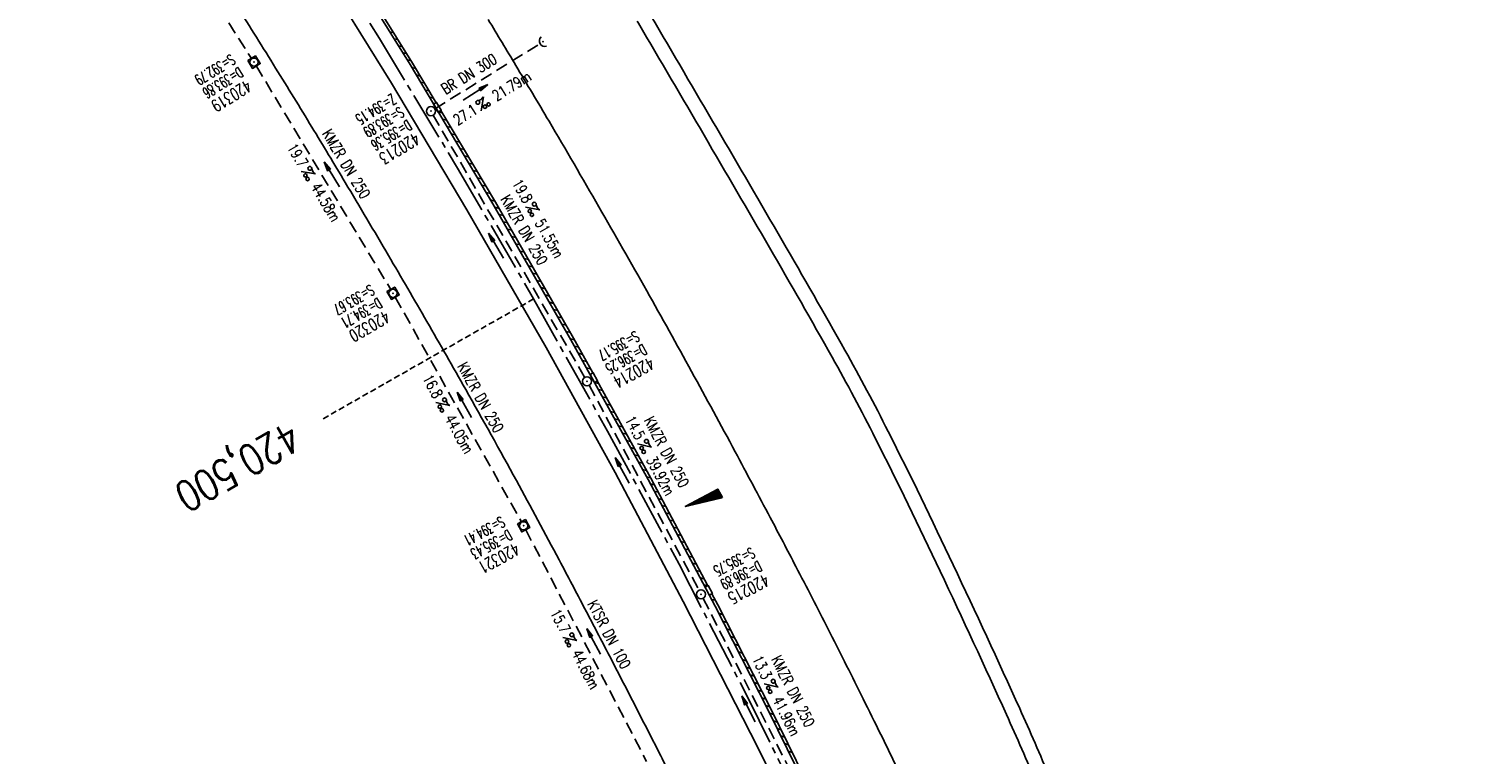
# Model space of a CAD drawing. Extents: x 450316 to 454644, y 428795 to 436505.
# Tile 244 of 256: x 450666 to 450905, y 435934 to 436054. Entities that reach past the tile are written whole.
import ezdxf
from ezdxf.enums import TextEntityAlignment as Align

# ---------------------------------------------------------------- set-up
doc = ezdxf.new("R2010")
doc.units = 0
doc.header["$LTSCALE"] = 2
doc.header["$MEASUREMENT"] = 0
for name, pattern in [('ACHSE', [5.5, 4, -0.5, 0.5, -0.5]), ('AUSGEZOGEN', [0]), ('GESTRICH-X2', [1.5, 1, -0.5]), ('GESTRICHELT', [0.75, 0.5, -0.25])]:
    doc.linetypes.add(name, pattern=pattern)
doc.layers.get('0').update_dxf_attribs({"linetype": 'CONTINUOUS'})
for name, color, linetype in [('ACHSETOP', 1, 'ACHSE'), ('FBR', 8, 'CONTINUOUS'), ('GEF', 1, 'AUSGEZOGEN'), ('HEKTOM', 1, 'GESTRICHELT'), ('KANAL', 7, 'GESTRICH-X2'), ('PFEIL', 7, 'CONTINUOUS'), ('RINNE', 8, 'CONTINUOUS'), ('SCHACHTNR', 6, 'CONTINUOUS'), ('SCHSYMBOL', 7, 'CONTINUOUS'), ('TEXTO', 4, 'CONTINUOUS'), ('TEXTU', 4, 'CONTINUOUS'), ('WEG', 8, 'AUSGEZOGEN')]:
    doc.layers.add(name, color=color, linetype=linetype)
doc.styles.add('ROMANS', font='romans.shx', dxfattribs={"width": 0.8})

# ---------------------------------------------------------------- blocks, each defined once
blk = doc.blocks.new('40')
at = {"color": 0}
blk.add_arc((0.02, 0.31), 0.91, 192.5363, 347.4637, dxfattribs=at)
blk.add_point((0, 0), dxfattribs=at)
blk = doc.blocks.new('PROM')
blk.add_line((1.57, 1.82), (0.02, 0.02))
for centre, radius in [((0.32, 1.51), 0.317), ((0.94, 0.29), 0.283), ((1.64, 0.29), 0.283)]:
    blk.add_circle(centre, radius)
blk.add_arc((0.99, 2.68), 1.03, 239.1414, 303.3549)
blk = doc.blocks.new('PFEIL2')
at = {"color": 0}
for p, q in [((0.88, 0), (-2.4, -0.01)), ((0.88, -0.27), (0.88, 0.28)), ((0.88, 0.28), (2.43, 0.01)), ((0.91, 0.27), (0.88, 0.26)), ((0.97, 0.26), (0.88, 0.25)), ((1.02, 0.25), (0.88, 0.23)), ((1.07, 0.24), (0.88, 0.21)), ((1.13, 0.23), (0.88, 0.19)), ((1.18, 0.22), (0.88, 0.17)), ((1.24, 0.21), (0.88, 0.15)), ((1.29, 0.21), (0.88, 0.14)), ((1.34, 0.2), (0.88, 0.12)), ((1.4, 0.19), (0.88, 0.1)), ((1.45, 0.18), (0.88, 0.08)), ((1.51, 0.17), (0.88, 0.06)), ((1.56, 0.16), (0.88, 0.04)), ((1.61, 0.15), (0.88, 0.02)), ((1.67, 0.14), (0.88, 0.01)), ((1.72, 0.13), (0.88, -0.01)), ((1.78, 0.12), (0.88, -0.03)), ((1.83, 0.11), (0.88, -0.05)), ((1.88, 0.1), (0.88, -0.07)), ((1.94, 0.09), (0.88, -0.09)), ((2.05, 0.08), (0.88, -0.12)), ((1.99, 0.08), (0.88, -0.11)), ((2.1, 0.07), (0.88, -0.14)), ((2.15, 0.06), (0.88, -0.16)), ((2.21, 0.05), (0.88, -0.18)), ((2.26, 0.04), (0.88, -0.2)), ((2.32, 0.03), (0.88, -0.22)), ((2.37, 0.02), (0.88, -0.23)), ((2.42, 0.01), (0.88, -0.25)), ((2.43, 0.01), (0.88, -0.27))]:
    blk.add_line(p, q, dxfattribs=at)
blk = doc.blocks.new('20')
blk.add_lwpolyline([(-0.75, -0.75), (0.75, -0.75), (0.75, 0.75), (-0.75, 0.75)], close=True)
blk.add_circle((0, 0), 0.676)
blk.add_point((0, 0))
blk = doc.blocks.new('*X33')
at = {"color": 0}
for p, q in [((725.83, 193.84), (727.44, 195.45)), ((725.83, 193.85), (727.43, 195.45)), ((725.83, 193.86), (727.42, 195.45)), ((725.83, 193.87), (727.41, 195.45)), ((725.83, 193.88), (727.4, 195.45)), ((725.83, 193.89), (727.39, 195.45)), ((725.83, 193.9), (727.38, 195.45)), ((725.83, 193.91), (727.37, 195.45)), ((725.83, 193.91), (727.37, 195.45)), ((725.83, 193.92), (727.36, 195.45)), ((725.83, 193.93), (727.35, 195.45)), ((725.83, 193.94), (727.34, 195.45)), ((725.83, 193.95), (727.33, 195.45)), ((725.83, 193.96), (727.32, 195.45)), ((725.83, 193.97), (727.31, 195.45)), ((725.83, 193.98), (727.3, 195.45)), ((725.83, 193.99), (727.29, 195.45)), ((725.83, 193.99), (727.29, 195.45)), ((725.83, 194), (727.28, 195.45)), ((725.83, 194.01), (727.27, 195.45)), ((725.83, 194.02), (727.26, 195.45)), ((725.83, 194.03), (727.25, 195.45)), ((725.83, 194.04), (727.24, 195.45)), ((725.83, 194.05), (727.23, 195.45)), ((725.83, 194.06), (727.22, 195.45)), ((725.83, 194.06), (727.21, 195.45)), ((725.83, 194.07), (727.21, 195.45)), ((725.83, 194.08), (727.2, 195.45)), ((725.83, 194.09), (727.19, 195.45)), ((725.83, 194.1), (727.18, 195.45)), ((725.83, 194.11), (727.17, 195.45)), ((725.83, 194.12), (727.16, 195.45)), ((725.83, 194.13), (727.15, 195.45)), ((725.83, 194.14), (727.14, 195.45)), ((725.83, 194.14), (727.14, 195.45)), ((725.83, 194.15), (727.13, 195.45)), ((725.83, 194.16), (727.12, 195.45)), ((725.83, 194.17), (727.11, 195.45)), ((725.83, 194.18), (727.1, 195.45)), ((725.83, 194.19), (727.09, 195.45)), ((725.83, 194.2), (727.08, 195.45)), ((725.83, 194.21), (727.07, 195.45)), ((725.83, 194.21), (727.06, 195.45)), ((725.83, 194.22), (727.06, 195.45)), ((725.83, 194.23), (727.05, 195.45)), ((725.83, 194.24), (727.04, 195.45)), ((725.83, 194.25), (727.03, 195.45)), ((725.83, 194.26), (727.02, 195.45)), ((725.83, 194.27), (727.01, 195.45)), ((725.83, 194.28), (727, 195.45)), ((725.83, 194.29), (726.99, 195.45)), ((725.83, 194.29), (726.99, 195.45)), ((725.83, 194.3), (726.98, 195.45)), ((725.83, 194.31), (726.97, 195.45)), ((725.83, 194.32), (726.96, 195.45)), ((725.83, 194.33), (726.95, 195.45)), ((725.83, 194.34), (726.94, 195.45)), ((725.83, 194.35), (726.93, 195.45)), ((725.83, 194.36), (726.92, 195.45)), ((725.83, 194.37), (726.91, 195.45)), ((725.83, 194.37), (726.91, 195.45)), ((725.83, 194.38), (726.9, 195.45)), ((725.83, 194.39), (726.89, 195.45)), ((725.83, 194.4), (726.88, 195.45)), ((725.83, 194.41), (726.87, 195.45)), ((725.83, 194.42), (726.86, 195.45)), ((725.83, 194.43), (726.85, 195.45)), ((725.83, 194.44), (726.84, 195.45)), ((725.83, 194.44), (726.83, 195.45)), ((725.83, 194.45), (726.83, 195.45)), ((725.83, 194.46), (726.82, 195.45)), ((725.83, 194.47), (726.81, 195.45)), ((725.83, 194.48), (726.8, 195.45)), ((725.83, 194.49), (726.79, 195.45)), ((725.83, 194.5), (726.78, 195.45)), ((725.83, 194.51), (726.77, 195.45)), ((725.83, 194.52), (726.76, 195.45)), ((725.83, 194.52), (726.76, 195.45)), ((725.83, 194.53), (726.75, 195.45)), ((725.83, 194.54), (726.74, 195.45)), ((725.83, 194.55), (726.73, 195.45)), ((725.83, 194.56), (726.72, 195.45)), ((725.83, 194.57), (726.71, 195.45)), ((725.83, 194.58), (726.7, 195.45)), ((725.83, 194.59), (726.69, 195.45)), ((725.83, 194.59), (726.68, 195.45)), ((725.83, 194.6), (726.68, 195.45)), ((725.83, 194.61), (726.67, 195.45)), ((725.83, 194.62), (726.66, 195.45)), ((725.83, 194.63), (726.65, 195.45)), ((725.83, 194.64), (726.64, 195.45)), ((725.83, 194.65), (726.63, 195.45)), ((725.83, 194.66), (726.62, 195.45)), ((725.83, 194.67), (726.61, 195.45)), ((725.83, 194.67), (726.61, 195.45)), ((725.83, 194.68), (726.6, 195.45)), ((725.83, 194.69), (726.59, 195.45)), ((725.83, 194.7), (726.58, 195.45)), ((725.83, 194.71), (726.57, 195.45)), ((725.83, 194.72), (726.56, 195.45)), ((725.83, 194.73), (726.55, 195.45)), ((725.83, 194.74), (726.54, 195.45)), ((725.83, 194.75), (726.53, 195.45)), ((725.83, 194.75), (726.53, 195.45)), ((725.83, 194.76), (726.52, 195.45)), ((725.83, 194.77), (726.51, 195.45)), ((725.83, 194.78), (726.5, 195.45)), ((725.83, 194.79), (726.49, 195.45)), ((725.83, 194.8), (726.48, 195.45)), ((725.83, 194.81), (726.47, 195.45)), ((725.83, 194.82), (726.46, 195.45)), ((725.83, 194.82), (726.45, 195.45)), ((725.83, 194.83), (726.45, 195.45)), ((725.83, 194.84), (726.44, 195.45)), ((725.83, 194.85), (726.43, 195.45)), ((725.83, 194.86), (726.42, 195.45)), ((725.83, 194.87), (726.41, 195.45)), ((725.83, 194.88), (726.4, 195.45)), ((725.83, 194.89), (726.39, 195.45)), ((725.83, 194.9), (726.38, 195.45)), ((725.83, 194.9), (726.38, 195.45)), ((725.83, 194.91), (726.37, 195.45)), ((725.83, 194.92), (726.36, 195.45)), ((725.83, 194.93), (726.35, 195.45)), ((725.83, 194.94), (726.34, 195.45)), ((725.83, 194.95), (726.33, 195.45)), ((725.83, 194.96), (726.32, 195.45)), ((725.83, 194.97), (726.31, 195.45)), ((725.83, 194.98), (726.3, 195.45)), ((725.83, 194.98), (726.3, 195.45)), ((725.83, 194.99), (726.29, 195.45)), ((725.83, 195), (726.28, 195.45)), ((725.83, 195.01), (726.27, 195.45)), ((725.83, 195.02), (726.26, 195.45)), ((725.83, 195.03), (726.25, 195.45)), ((725.83, 195.04), (726.24, 195.45)), ((725.83, 195.05), (726.23, 195.45)), ((725.83, 195.05), (726.22, 195.45)), ((725.83, 195.06), (726.22, 195.45)), ((725.83, 195.07), (726.21, 195.45)), ((725.83, 195.08), (726.2, 195.45)), ((725.83, 195.09), (726.19, 195.45)), ((725.83, 195.1), (726.18, 195.45)), ((725.83, 195.11), (726.17, 195.45)), ((725.83, 195.12), (726.16, 195.45)), ((725.83, 195.13), (726.15, 195.45)), ((725.83, 195.13), (726.15, 195.45)), ((725.83, 195.14), (726.14, 195.45)), ((725.83, 195.15), (726.13, 195.45)), ((725.83, 195.16), (726.12, 195.45)), ((725.83, 195.17), (726.11, 195.45)), ((725.83, 195.18), (726.1, 195.45)), ((725.83, 195.19), (726.09, 195.45)), ((725.83, 195.2), (726.08, 195.45)), ((725.83, 195.2), (726.07, 195.45)), ((725.83, 195.21), (726.07, 195.45)), ((725.83, 195.22), (726.06, 195.45)), ((725.83, 195.23), (726.05, 195.45)), ((725.83, 195.24), (726.04, 195.45)), ((725.83, 195.25), (726.03, 195.45)), ((725.83, 195.26), (726.02, 195.45)), ((725.83, 195.27), (726.01, 195.45)), ((725.83, 195.28), (726, 195.45)), ((725.83, 195.28), (726, 195.45)), ((725.83, 195.29), (725.99, 195.45)), ((725.83, 195.3), (725.98, 195.45)), ((725.83, 195.31), (725.97, 195.45)), ((725.83, 195.32), (725.96, 195.45)), ((725.83, 195.33), (725.95, 195.45)), ((725.83, 195.34), (725.94, 195.45)), ((725.83, 195.35), (725.93, 195.45)), ((725.83, 195.36), (725.92, 195.45)), ((725.83, 195.36), (725.92, 195.45)), ((725.83, 195.37), (725.91, 195.45)), ((725.83, 195.38), (725.9, 195.45)), ((725.83, 195.39), (725.89, 195.45)), ((725.83, 195.4), (725.88, 195.45)), ((725.83, 195.41), (725.87, 195.45)), ((725.83, 195.42), (725.86, 195.45)), ((725.83, 195.43), (725.85, 195.45)), ((725.83, 195.43), (725.84, 195.45)), ((725.83, 195.44), (725.84, 195.45)), ((725.83, 193.83), (727.43, 195.43)), ((725.83, 193.82), (727.43, 195.42)), ((725.83, 193.81), (727.43, 195.41)), ((725.83, 193.8), (727.42, 195.4)), ((725.83, 193.79), (727.42, 195.38)), ((725.83, 193.78), (727.42, 195.37)), ((725.83, 193.77), (727.41, 195.36)), ((725.83, 193.76), (727.41, 195.35)), ((725.83, 193.76), (727.41, 195.34)), ((725.83, 193.75), (727.4, 195.32)), ((725.83, 193.74), (727.4, 195.31)), ((725.83, 193.73), (727.4, 195.3)), ((725.83, 193.72), (727.4, 195.29)), ((725.83, 193.71), (727.39, 195.28)), ((725.83, 193.7), (727.39, 195.26)), ((725.83, 193.69), (727.39, 195.25)), ((725.83, 193.68), (727.38, 195.24)), ((725.83, 193.68), (727.38, 195.23)), ((725.83, 193.67), (727.38, 195.22)), ((725.83, 193.66), (727.37, 195.2)), ((725.83, 193.65), (727.37, 195.19)), ((725.83, 193.64), (727.37, 195.18)), ((725.83, 193.63), (727.36, 195.17)), ((725.83, 193.62), (727.36, 195.16)), ((725.83, 193.61), (727.36, 195.14)), ((725.83, 193.61), (727.35, 195.13)), ((725.83, 193.6), (727.35, 195.12)), ((725.83, 193.59), (727.35, 195.11)), ((725.83, 193.58), (727.34, 195.1)), ((725.83, 193.57), (727.34, 195.08)), ((725.83, 193.56), (727.34, 195.07)), ((725.83, 193.55), (727.34, 195.06)), ((725.83, 193.54), (727.33, 195.05)), ((725.83, 193.53), (727.33, 195.04)), ((725.83, 193.53), (727.33, 195.02)), ((725.83, 193.52), (727.32, 195.01)), ((725.83, 193.51), (727.32, 195)), ((725.83, 193.5), (727.32, 194.99)), ((725.83, 193.49), (727.31, 194.98)), ((725.83, 193.48), (727.31, 194.96)), ((725.83, 193.47), (727.31, 194.95)), ((725.83, 193.46), (727.3, 194.94)), ((725.83, 193.45), (727.3, 194.93)), ((725.83, 193.45), (727.3, 194.92)), ((725.83, 193.44), (727.29, 194.91)), ((725.83, 193.43), (727.29, 194.89)), ((725.83, 193.42), (727.29, 194.88)), ((725.83, 193.41), (727.29, 194.87)), ((725.83, 193.4), (727.28, 194.86)), ((725.83, 193.39), (727.28, 194.85)), ((725.83, 193.38), (727.28, 194.83)), ((725.83, 193.38), (727.27, 194.82)), ((725.83, 193.37), (727.27, 194.81)), ((725.83, 193.36), (727.27, 194.8)), ((725.83, 193.35), (727.26, 194.79)), ((725.83, 193.34), (727.26, 194.77)), ((725.83, 193.33), (727.26, 194.76)), ((725.83, 193.32), (727.25, 194.75)), ((725.83, 193.31), (727.25, 194.74)), ((725.83, 193.3), (727.25, 194.73)), ((725.83, 193.3), (727.24, 194.71)), ((725.83, 193.29), (727.24, 194.7)), ((725.83, 193.28), (727.24, 194.69)), ((725.83, 193.27), (727.23, 194.68)), ((725.83, 193.26), (727.23, 194.67)), ((725.83, 193.25), (727.23, 194.65)), ((725.83, 193.24), (727.23, 194.64)), ((725.83, 193.23), (727.22, 194.63)), ((725.83, 193.22), (727.22, 194.62)), ((725.83, 193.22), (727.22, 194.61)), ((725.83, 193.21), (727.21, 194.59)), ((725.83, 193.2), (727.21, 194.58)), ((725.83, 193.19), (727.21, 194.57)), ((725.83, 193.18), (727.2, 194.56)), ((725.83, 193.17), (727.2, 194.55)), ((725.83, 193.16), (727.2, 194.53)), ((725.83, 193.15), (727.19, 194.52)), ((725.83, 193.15), (727.19, 194.51)), ((725.83, 193.14), (727.19, 194.5)), ((725.83, 193.13), (727.18, 194.49)), ((725.83, 193.12), (727.18, 194.47)), ((725.83, 193.11), (727.18, 194.46)), ((725.83, 193.1), (727.17, 194.45)), ((725.83, 193.09), (727.17, 194.44)), ((725.83, 193.08), (727.17, 194.43)), ((725.83, 193.07), (727.17, 194.41)), ((725.83, 193.07), (727.16, 194.4)), ((725.83, 193.06), (727.16, 194.39)), ((725.83, 193.05), (727.16, 194.38)), ((725.83, 193.04), (727.15, 194.37)), ((725.83, 193.03), (727.15, 194.35)), ((725.83, 193.02), (727.15, 194.34)), ((725.83, 193.01), (727.14, 194.33)), ((725.83, 193), (727.14, 194.32)), ((725.83, 193), (727.14, 194.31)), ((725.83, 192.99), (727.13, 194.29)), ((725.83, 192.98), (727.13, 194.28)), ((725.83, 192.97), (727.13, 194.27)), ((725.83, 192.96), (727.12, 194.26)), ((725.83, 192.95), (727.12, 194.25)), ((725.83, 192.94), (727.12, 194.23)), ((725.83, 192.93), (727.11, 194.22)), ((725.83, 192.92), (727.11, 194.21)), ((725.83, 192.92), (727.11, 194.2)), ((725.83, 192.91), (727.11, 194.19)), ((725.83, 192.9), (727.1, 194.17)), ((725.83, 192.89), (727.1, 194.16)), ((725.83, 192.88), (727.1, 194.15)), ((725.83, 192.87), (727.09, 194.14)), ((725.83, 192.86), (727.09, 194.13)), ((725.83, 192.85), (727.09, 194.11)), ((725.83, 192.84), (727.08, 194.1)), ((725.83, 192.84), (727.08, 194.09)), ((725.83, 192.83), (727.08, 194.08)), ((725.83, 192.82), (727.07, 194.07)), ((725.83, 192.81), (727.07, 194.05)), ((725.83, 192.8), (727.07, 194.04)), ((725.83, 192.79), (727.06, 194.03)), ((725.83, 192.78), (727.06, 194.02)), ((725.83, 192.77), (727.06, 194.01)), ((725.83, 192.77), (727.05, 193.99)), ((725.83, 192.76), (727.05, 193.98)), ((725.83, 192.75), (727.05, 193.97)), ((725.83, 192.74), (727.05, 193.96)), ((725.83, 192.73), (727.04, 193.95)), ((725.83, 192.72), (727.04, 193.93)), ((725.83, 192.71), (727.04, 193.92)), ((725.83, 192.7), (727.03, 193.91)), ((725.83, 192.69), (727.03, 193.9)), ((725.83, 192.69), (727.03, 193.89)), ((725.83, 192.68), (727.02, 193.87)), ((725.83, 192.67), (727.02, 193.86)), ((725.83, 192.66), (727.02, 193.85)), ((725.83, 192.65), (727.01, 193.84)), ((725.83, 192.64), (727.01, 193.83)), ((725.83, 192.63), (727.01, 193.81)), ((725.83, 192.62), (727, 193.8)), ((725.83, 192.62), (727, 193.79)), ((725.83, 192.61), (727, 193.78)), ((725.83, 192.6), (726.99, 193.77)), ((725.83, 192.59), (726.99, 193.75)), ((725.83, 192.58), (726.99, 193.74)), ((725.83, 192.57), (726.99, 193.73)), ((725.83, 192.56), (726.98, 193.72)), ((725.83, 192.55), (726.98, 193.71)), ((725.83, 192.54), (726.98, 193.69)), ((725.83, 192.54), (726.97, 193.68)), ((725.83, 192.53), (726.97, 193.67)), ((725.83, 192.52), (726.97, 193.66)), ((725.83, 192.51), (726.96, 193.65)), ((725.83, 192.5), (726.96, 193.63)), ((725.83, 192.49), (726.96, 193.62)), ((725.83, 192.48), (726.95, 193.61)), ((725.83, 192.47), (726.95, 193.6)), ((725.83, 192.46), (726.95, 193.59)), ((725.83, 192.46), (726.94, 193.57)), ((725.83, 192.45), (726.94, 193.56)), ((725.83, 192.44), (726.94, 193.55)), ((725.83, 192.43), (726.94, 193.54)), ((725.83, 192.42), (726.93, 193.53)), ((725.83, 192.41), (726.93, 193.51)), ((725.83, 192.4), (726.93, 193.5)), ((725.83, 192.39), (726.92, 193.49)), ((725.83, 192.39), (726.92, 193.48)), ((725.83, 192.38), (726.92, 193.47)), ((725.83, 192.37), (726.91, 193.45)), ((725.83, 192.36), (726.91, 193.44)), ((725.83, 192.35), (726.91, 193.43)), ((725.83, 192.34), (726.9, 193.42)), ((725.83, 192.33), (726.9, 193.41)), ((725.83, 192.32), (726.9, 193.39)), ((725.83, 192.31), (726.89, 193.38)), ((725.83, 192.31), (726.89, 193.37)), ((725.83, 192.3), (726.89, 193.36)), ((725.83, 192.29), (726.88, 193.35)), ((725.83, 192.28), (726.88, 193.33)), ((725.83, 192.27), (726.88, 193.32)), ((725.83, 192.26), (726.88, 193.31)), ((725.83, 192.25), (726.87, 193.3)), ((725.83, 192.24), (726.87, 193.29)), ((725.83, 192.24), (726.87, 193.27)), ((725.83, 192.23), (726.86, 193.26)), ((725.83, 192.22), (726.86, 193.25)), ((725.83, 192.21), (726.86, 193.24)), ((725.83, 192.2), (726.85, 193.23)), ((725.83, 192.19), (726.85, 193.21)), ((725.83, 192.18), (726.85, 193.2)), ((725.83, 192.17), (726.84, 193.19)), ((725.83, 192.16), (726.84, 193.18)), ((725.83, 192.16), (726.84, 193.17)), ((725.83, 192.15), (726.83, 193.15)), ((725.83, 192.14), (726.83, 193.14)), ((725.83, 192.13), (726.83, 193.13)), ((725.83, 192.12), (726.82, 193.12)), ((725.83, 192.11), (726.82, 193.11)), ((725.83, 192.1), (726.82, 193.09)), ((725.83, 192.09), (726.82, 193.08)), ((725.83, 192.08), (726.81, 193.07)), ((725.83, 192.08), (726.81, 193.06)), ((725.83, 192.07), (726.81, 193.05)), ((725.83, 192.06), (726.8, 193.03)), ((725.83, 192.05), (726.8, 193.02)), ((725.83, 192.04), (726.8, 193.01)), ((725.83, 192.03), (726.79, 193)), ((725.83, 192.02), (726.79, 192.99)), ((725.83, 192.01), (726.79, 192.97)), ((725.83, 192.01), (726.78, 192.96)), ((725.83, 192), (726.78, 192.95)), ((725.83, 191.99), (726.78, 192.94)), ((725.83, 191.98), (726.77, 192.93)), ((725.83, 191.97), (726.77, 192.91)), ((725.83, 191.96), (726.77, 192.9)), ((725.83, 191.95), (726.76, 192.89)), ((725.83, 191.94), (726.76, 192.88)), ((725.83, 191.93), (726.76, 192.87)), ((725.83, 191.93), (726.76, 192.85)), ((725.83, 191.92), (726.75, 192.84)), ((725.83, 191.91), (726.75, 192.83)), ((725.83, 191.9), (726.75, 192.82)), ((725.83, 191.89), (726.74, 192.81)), ((725.83, 191.88), (726.74, 192.79)), ((725.83, 191.87), (726.74, 192.78)), ((725.83, 191.86), (726.73, 192.77)), ((725.83, 191.85), (726.73, 192.76)), ((725.83, 191.85), (726.73, 192.75)), ((725.83, 191.84), (726.72, 192.73)), ((725.83, 191.83), (726.72, 192.72)), ((725.83, 191.82), (726.72, 192.71)), ((725.83, 191.81), (726.71, 192.7)), ((725.83, 191.8), (726.71, 192.69)), ((725.83, 191.79), (726.71, 192.67)), ((725.83, 191.78), (726.7, 192.66)), ((725.83, 191.78), (726.7, 192.65)), ((725.83, 191.77), (726.7, 192.64)), ((725.83, 191.76), (726.7, 192.63)), ((725.83, 191.75), (726.69, 192.61)), ((725.83, 191.74), (726.69, 192.6)), ((725.83, 191.73), (726.69, 192.59)), ((725.83, 191.72), (726.68, 192.58)), ((725.83, 191.71), (726.68, 192.57)), ((725.83, 191.7), (726.68, 192.55)), ((725.83, 191.7), (726.67, 192.54)), ((725.83, 191.69), (726.67, 192.53)), ((725.83, 191.68), (726.67, 192.52)), ((725.83, 191.67), (726.66, 192.51)), ((725.83, 191.66), (726.66, 192.49)), ((725.83, 191.65), (726.66, 192.48)), ((725.83, 191.64), (726.65, 192.47)), ((725.83, 191.63), (726.65, 192.46)), ((725.83, 191.63), (726.65, 192.45)), ((725.83, 191.62), (726.64, 192.43)), ((725.83, 191.61), (726.64, 192.42)), ((725.83, 191.6), (726.64, 192.41)), ((725.83, 191.59), (726.64, 192.4)), ((725.83, 191.58), (726.63, 192.39)), ((725.83, 191.57), (726.63, 192.37)), ((725.83, 191.56), (726.63, 192.36)), ((725.83, 191.55), (726.62, 192.35)), ((725.83, 191.55), (726.62, 192.34)), ((725.83, 191.54), (726.62, 192.33)), ((725.83, 191.53), (726.61, 192.31)), ((725.83, 191.52), (726.61, 192.3)), ((725.83, 191.51), (726.61, 192.29)), ((725.83, 191.5), (726.6, 192.28)), ((725.83, 191.49), (726.6, 192.27)), ((725.83, 191.48), (726.6, 192.25)), ((725.83, 191.47), (726.59, 192.24)), ((725.83, 191.47), (726.59, 192.23)), ((725.83, 191.46), (726.59, 192.22)), ((725.83, 191.45), (726.59, 192.21)), ((725.83, 191.44), (726.58, 192.19)), ((725.83, 191.43), (726.58, 192.18)), ((725.83, 191.42), (726.58, 192.17)), ((725.83, 191.41), (726.57, 192.16)), ((725.83, 191.4), (726.57, 192.15)), ((725.83, 191.4), (726.57, 192.13)), ((725.83, 191.39), (726.56, 192.12)), ((725.83, 191.38), (726.56, 192.11)), ((725.83, 191.37), (726.56, 192.1)), ((725.83, 191.36), (726.55, 192.09)), ((725.83, 191.35), (726.55, 192.07)), ((725.83, 191.34), (726.55, 192.06)), ((725.83, 191.33), (726.54, 192.05)), ((725.83, 191.32), (726.54, 192.04)), ((725.83, 191.32), (726.54, 192.03)), ((725.83, 191.31), (726.53, 192.01)), ((725.83, 191.3), (726.53, 192)), ((725.83, 191.29), (726.53, 191.99)), ((725.83, 191.28), (726.53, 191.98)), ((725.83, 191.27), (726.52, 191.97)), ((725.83, 191.26), (726.52, 191.95)), ((725.83, 191.25), (726.52, 191.94)), ((725.83, 191.25), (726.51, 191.93)), ((725.83, 191.24), (726.51, 191.92)), ((725.83, 191.23), (726.51, 191.91)), ((725.83, 191.22), (726.5, 191.89)), ((725.83, 191.21), (726.5, 191.88)), ((725.83, 191.2), (726.5, 191.87)), ((725.83, 191.19), (726.49, 191.86)), ((725.83, 191.18), (726.49, 191.85)), ((725.83, 191.17), (726.49, 191.84)), ((725.83, 191.17), (726.48, 191.82)), ((725.83, 191.16), (726.48, 191.81)), ((725.83, 191.15), (726.48, 191.8)), ((725.83, 191.14), (726.47, 191.79)), ((725.83, 191.13), (726.47, 191.78)), ((725.83, 191.12), (726.47, 191.76)), ((725.83, 191.11), (726.47, 191.75)), ((725.83, 191.1), (726.46, 191.74)), ((725.83, 191.09), (726.46, 191.73)), ((725.83, 191.09), (726.46, 191.72)), ((725.83, 191.08), (726.45, 191.7)), ((725.83, 191.07), (726.45, 191.69)), ((725.83, 191.06), (726.45, 191.68)), ((725.83, 191.05), (726.44, 191.67)), ((725.83, 191.04), (726.44, 191.66)), ((725.83, 191.03), (726.44, 191.64)), ((725.83, 191.02), (726.43, 191.63)), ((725.83, 191.02), (726.43, 191.62)), ((725.83, 191.01), (726.43, 191.61)), ((725.83, 191), (726.42, 191.6)), ((725.83, 190.99), (726.42, 191.58)), ((725.83, 190.98), (726.42, 191.57)), ((725.83, 190.97), (726.41, 191.56)), ((725.83, 190.96), (726.41, 191.55)), ((725.83, 190.95), (726.41, 191.54)), ((725.83, 190.94), (726.41, 191.52)), ((725.83, 190.94), (726.4, 191.51)), ((725.83, 190.93), (726.4, 191.5)), ((725.83, 190.92), (726.4, 191.49)), ((725.83, 190.91), (726.39, 191.48)), ((725.83, 190.9), (726.39, 191.46)), ((725.83, 190.89), (726.39, 191.45)), ((725.83, 190.88), (726.38, 191.44)), ((725.83, 190.87), (726.38, 191.43)), ((725.83, 190.87), (726.38, 191.42)), ((725.83, 190.86), (726.37, 191.4)), ((725.83, 190.85), (726.37, 191.39)), ((725.83, 190.84), (726.37, 191.38)), ((725.83, 190.83), (726.36, 191.37)), ((725.83, 190.82), (726.36, 191.36)), ((725.83, 190.81), (726.36, 191.34)), ((725.83, 190.8), (726.35, 191.33)), ((725.83, 190.79), (726.35, 191.32)), ((725.83, 190.79), (726.35, 191.31)), ((725.83, 190.78), (726.35, 191.3)), ((725.83, 190.77), (726.34, 191.28)), ((725.83, 190.76), (726.34, 191.27)), ((725.83, 190.75), (726.34, 191.26)), ((725.83, 190.74), (726.33, 191.25)), ((725.83, 190.73), (726.33, 191.24)), ((725.83, 190.72), (726.33, 191.22)), ((725.83, 190.71), (726.32, 191.21)), ((725.83, 190.71), (726.32, 191.2)), ((725.83, 190.7), (726.32, 191.19)), ((725.83, 190.69), (726.31, 191.18)), ((725.83, 190.68), (726.31, 191.16)), ((725.83, 190.67), (726.31, 191.15)), ((725.83, 190.66), (726.3, 191.14)), ((725.83, 190.65), (726.3, 191.13)), ((725.83, 190.64), (726.3, 191.12)), ((725.83, 190.64), (726.29, 191.1)), ((725.83, 190.63), (726.29, 191.09)), ((725.83, 190.62), (726.29, 191.08)), ((725.83, 190.61), (726.29, 191.07)), ((725.83, 190.6), (726.28, 191.06)), ((725.83, 190.59), (726.28, 191.04)), ((725.83, 190.58), (726.28, 191.03)), ((725.83, 190.57), (726.27, 191.02)), ((725.83, 190.56), (726.27, 191.01)), ((725.83, 190.56), (726.27, 191)), ((725.83, 190.55), (726.26, 190.98)), ((725.83, 190.54), (726.26, 190.97)), ((725.83, 190.53), (726.26, 190.96)), ((725.83, 190.52), (726.25, 190.95)), ((725.83, 190.51), (726.25, 190.94)), ((725.83, 190.5), (726.25, 190.92)), ((725.83, 190.49), (726.24, 190.91)), ((725.83, 190.48), (726.24, 190.9)), ((725.83, 190.48), (726.24, 190.89)), ((725.83, 190.47), (726.24, 190.88)), ((725.83, 190.46), (726.23, 190.86)), ((725.83, 190.45), (726.23, 190.85)), ((725.83, 190.44), (726.23, 190.84)), ((725.83, 190.43), (726.22, 190.83)), ((725.83, 190.42), (726.22, 190.82)), ((725.83, 190.41), (726.22, 190.8)), ((725.83, 190.41), (726.21, 190.79)), ((725.83, 190.4), (726.21, 190.78)), ((725.83, 190.39), (726.21, 190.77)), ((725.83, 190.38), (726.2, 190.76)), ((725.83, 190.37), (726.2, 190.74)), ((725.83, 190.36), (726.2, 190.73)), ((725.83, 190.35), (726.19, 190.72)), ((725.83, 190.34), (726.19, 190.71)), ((725.83, 190.33), (726.19, 190.7)), ((725.83, 190.33), (726.18, 190.68)), ((725.83, 190.32), (726.18, 190.67)), ((725.83, 190.31), (726.18, 190.66)), ((725.83, 190.3), (726.18, 190.65)), ((725.83, 190.29), (726.17, 190.64)), ((725.83, 190.28), (726.17, 190.62)), ((725.83, 190.27), (726.17, 190.61)), ((725.83, 190.26), (726.16, 190.6)), ((725.83, 190.26), (726.16, 190.59)), ((725.83, 190.25), (726.16, 190.58)), ((725.83, 190.24), (726.15, 190.56)), ((725.83, 190.23), (726.15, 190.55)), ((725.83, 190.22), (726.15, 190.54)), ((725.83, 190.21), (726.14, 190.53)), ((725.83, 190.2), (726.14, 190.52)), ((725.83, 190.19), (726.14, 190.5)), ((725.83, 190.18), (726.13, 190.49)), ((725.83, 190.18), (726.13, 190.48)), ((725.83, 190.17), (726.13, 190.47)), ((725.83, 190.16), (726.12, 190.46)), ((725.83, 190.15), (726.12, 190.44)), ((725.83, 190.14), (726.12, 190.43)), ((725.83, 190.13), (726.12, 190.42)), ((725.83, 190.12), (726.11, 190.41)), ((725.83, 190.11), (726.11, 190.4)), ((725.83, 190.1), (726.11, 190.38)), ((725.83, 190.1), (726.1, 190.37)), ((725.83, 190.09), (726.1, 190.36)), ((725.83, 190.08), (726.1, 190.35)), ((725.83, 190.07), (726.09, 190.34)), ((725.83, 190.06), (726.09, 190.32)), ((725.83, 190.05), (726.09, 190.31)), ((725.83, 190.04), (726.08, 190.3)), ((725.83, 190.03), (726.08, 190.29)), ((725.83, 190.03), (726.08, 190.28)), ((725.83, 190.02), (726.07, 190.26)), ((725.83, 190.01), (726.07, 190.25)), ((725.83, 190), (726.07, 190.24)), ((725.83, 189.99), (726.06, 190.23)), ((725.83, 189.98), (726.06, 190.22)), ((725.83, 189.97), (726.06, 190.2)), ((725.83, 189.96), (726.06, 190.19)), ((725.83, 189.95), (726.05, 190.18)), ((725.83, 189.95), (726.05, 190.17)), ((725.83, 189.94), (726.05, 190.16)), ((725.83, 189.93), (726.04, 190.14)), ((725.83, 189.92), (726.04, 190.13)), ((725.83, 189.91), (726.04, 190.12)), ((725.83, 189.9), (726.03, 190.11)), ((725.83, 189.89), (726.03, 190.1)), ((725.83, 189.88), (726.03, 190.08)), ((725.83, 189.88), (726.02, 190.07)), ((725.83, 189.87), (726.02, 190.06)), ((725.83, 189.86), (726.02, 190.05)), ((725.83, 189.85), (726.01, 190.04)), ((725.83, 189.84), (726.01, 190.02)), ((725.83, 189.83), (726.01, 190.01)), ((725.83, 189.82), (726, 190)), ((725.83, 189.81), (726, 189.99)), ((725.83, 189.8), (726, 189.98)), ((725.83, 189.8), (726, 189.96)), ((725.83, 189.79), (725.99, 189.95)), ((725.83, 189.78), (725.99, 189.94)), ((725.83, 189.77), (725.99, 189.93)), ((725.83, 189.76), (725.98, 189.92)), ((725.83, 189.75), (725.98, 189.9)), ((725.83, 189.74), (725.98, 189.89)), ((725.83, 189.73), (725.97, 189.88)), ((725.83, 189.72), (725.97, 189.87)), ((725.83, 189.72), (725.97, 189.86)), ((725.83, 189.71), (725.96, 189.84)), ((725.83, 189.7), (725.96, 189.83)), ((725.83, 189.69), (725.96, 189.82)), ((725.83, 189.68), (725.95, 189.81)), ((725.83, 189.67), (725.95, 189.8)), ((725.83, 189.66), (725.95, 189.78)), ((725.83, 189.65), (725.94, 189.77)), ((725.83, 189.65), (725.94, 189.76)), ((725.83, 189.64), (725.94, 189.75)), ((725.83, 189.63), (725.94, 189.74)), ((725.83, 189.62), (725.93, 189.72)), ((725.83, 189.61), (725.93, 189.71)), ((725.83, 189.6), (725.93, 189.7)), ((725.83, 189.59), (725.92, 189.69)), ((725.83, 189.58), (725.92, 189.68)), ((725.83, 189.57), (725.92, 189.66)), ((725.83, 189.57), (725.91, 189.65)), ((725.83, 189.56), (725.91, 189.64)), ((725.83, 189.55), (725.91, 189.63)), ((725.83, 189.54), (725.9, 189.62)), ((725.83, 189.53), (725.9, 189.6)), ((725.83, 189.52), (725.9, 189.59)), ((725.83, 189.51), (725.89, 189.58)), ((725.83, 189.5), (725.89, 189.57)), ((725.83, 189.49), (725.89, 189.56)), ((725.83, 189.49), (725.89, 189.54)), ((725.83, 189.48), (725.88, 189.53)), ((725.83, 189.47), (725.88, 189.52)), ((725.83, 189.46), (725.88, 189.51)), ((725.83, 189.45), (725.87, 189.5)), ((725.83, 189.44), (725.87, 189.48)), ((725.83, 189.43), (725.87, 189.47)), ((725.83, 189.42), (725.86, 189.46)), ((725.83, 189.42), (725.86, 189.45)), ((725.83, 189.41), (725.86, 189.44)), ((725.83, 189.4), (725.85, 189.42)), ((725.83, 189.39), (725.85, 189.41)), ((725.83, 189.38), (725.85, 189.4)), ((725.83, 189.37), (725.84, 189.39)), ((725.83, 189.36), (725.84, 189.38)), ((725.83, 189.35), (725.84, 189.36)), ((725.83, 189.34), (725.83, 189.35)), ((725.83, 189.34), (725.83, 189.34))]:
    blk.add_line(p, q, dxfattribs=at)
blk = doc.blocks.new('GEF')
at = {"color": 0}
for p, q in [((0.01, 0.02), (0.01, 6.15)), ((1.62, 6.15), (0.01, 0.02)), ((0.01, 6.15), (1.62, 6.15))]:
    blk.add_line(p, q, dxfattribs=at)
blk.add_blockref('*X33', (-725.82, -189.3), dxfattribs=at)
blk = doc.blocks.new('GST')
at = {"color": 0}
blk.add_circle((0, 0), 0.75, dxfattribs=at)
blk.add_point((0, 0), dxfattribs=at)

msp = doc.modelspace()

# ---------------------------------------------------------------- linework, layer by layer
at = {"layer": 'ACHSETOP'}
msp.add_lwpolyline([(450710.5, 436073.77), (450723.77, 436052.58), (450736.67, 436031.17), (450749.22, 436009.55), (450761.41, 435987.72), (450773.23, 435965.69), (450784.68, 435943.47), (450795.75, 435921.06), (450806.45, 435898.46), (450812.57, 435885.09), (450816.8, 435875.71), (450827.09, 435852.92), (450837.37, 435830.13), (450847.66, 435807.35), (450857.94, 435784.56), (450868.23, 435761.78), (450878.51, 435738.99), (450888.8, 435716.2), (450899.09, 435693.42), (450909.37, 435670.63), (450919.66, 435647.84), (450929.94, 435625.06), (450940.23, 435602.27)], dxfattribs=at)
at = {"layer": 'FBR', "flags": 128}
for points in [[(450921.44, 435685.61, 0.000354), (450927.66, 435671.71, 0.000659), (450931.02, 435664.25, 0), (450939.29, 435645.95, 0.000057), (450939.32, 435645.87, 0.000131), (450945.2, 435632.87, -0.000196), (450949.14, 435624.17, -0.000729), (450953.95, 435613.48, 0.000628)], [(451603.01, 434662.96, 0.000001), (451617.47, 434646.37, 0.000004)]]:
    msp.add_lwpolyline(points, format="xyb", dxfattribs=at)
at = {"layer": 'FBR'}
for points in [[(450896.69, 435740.27, -0.000001), (450904.62, 435722.85, -0.000722)], [(450802.43, 435865.96, 0.000091), (450796.55, 435878.91, 0.000258), (450793.15, 435886.39, 0.003566), (450790.94, 435891.14, 0.001038), (450783.23, 435907.37, 0.001492), (450776.31, 435921.73, 0.002673), (450772.39, 435929.71, 0.002463), (450768.48, 435937.44, 0.001448), (450761.74, 435950.55, 0.001025), (450757.69, 435958.32, 0.000982), (450753.44, 435966.41, 0.003769), (450746.38, 435979.53, 0.003257), (450738, 435994.58, 0.002033), (450731.6, 436005.81, 0.002081), (450725.25, 436016.73, 0.001645), (450718.12, 436028.79, 0.002157), (450712.61, 436037.95, 0.002174), (450706.62, 436047.71, 0.002073), (450700.25, 436057.9, 0.001877)], [(450741.72, 436055.71, -0.001674), (450746.28, 436048.14, -0.00138), (450751.76, 436038.91, -0.002643), (450760, 436024.77, -0.002714), (450767.89, 436010.91, -0.002432), (450775.29, 435997.57, -0.002458), (450782.49, 435984.3, -0.001381), (450788.28, 435973.43, -0.00186), (450792.52, 435965.33, -0.002226), (450797.85, 435954.97, -0.002154), (450803.25, 435944.22, -0.002012), (450809.08, 435932.38, -0.002526)], [(450868.16, 435803.37, -0.00001), (450875.22, 435787.68, -0.000286)]]:
    msp.add_lwpolyline(points, format="xyb", dxfattribs=at)
for points in [[(450901.99, 435692.03), (450900.08, 435696.21), (450893.79, 435710.2), (450872.01, 435758.34), (450858.14, 435789.21), (450850.44, 435806.34), (450817.04, 435880.24), (450807.28, 435901.48), (450800.48, 435916.02), (450787.96, 435941.56), (450779.19, 435958.75), (450768.11, 435979.69), (450755.38, 436002.81), (450742.49, 436025.29), (450728.82, 436048.27), (450715.51, 436069.71)], [(450713.39, 436065.18), (450725.75, 436045.19), (450738.2, 436024.28), (450751.27, 436001.52), (450762.68, 435980.86), (450773.93, 435959.55), (450786.26, 435935.43), (450796.76, 435913.93), (450807.81, 435890.3), (450818.6, 435866.65), (450829.11, 435843.28), (450838.62, 435821.96), (450849.41, 435798.24), (450859.25, 435776.32), (450878.34, 435734.19), (450888.28, 435712.19), (450896.07, 435694.8), (450898.11, 435690.29)]]:
    msp.add_lwpolyline(points, dxfattribs=at)
at = {"layer": 'HEKTOM'}
msp.add_line((450749.22, 436009.56), (450714.47, 435989.75), dxfattribs=at)
at = {"layer": 'KANAL'}
for p, q in [((450679.44, 436085.47), (450702.62, 436049.31)), ((450732.91, 436040.97), (450750.16, 436051.66)), ((450703.44, 436048.03), (450725.62, 436011.12)), ((450732.63, 436039.94), (450757.66, 435996.59)), ((450726.37, 436009.84), (450747.19, 435972.72)), ((450758.38, 435995.28), (450776.53, 435961.41)), ((450747.91, 435971.41), (450767.88, 435933.12)), ((450777.22, 435960.06), (450795.44, 435923.94))]:
    msp.add_line(p, q, dxfattribs=at)
at = {"layer": 'RINNE'}
for p, q in [((450725.46, 436053.67), (450726.13, 436053.55)), ((450726.18, 436052.52), (450726.84, 436052.4)), ((450726.89, 436051.37), (450727.56, 436051.25)), ((450727.61, 436050.22), (450728.27, 436050.09)), ((450728.32, 436049.07), (450728.99, 436048.94)), ((450729.11, 436047.78), (450729.79, 436047.61)), ((450729.83, 436046.56), (450730.52, 436046.39)), ((450730.55, 436045.35), (450731.24, 436045.18)), ((450731.28, 436044.13), (450731.96, 436043.96)), ((450732, 436042.92), (450732.69, 436042.74)), ((450733.53, 436040.47), (450734.13, 436040.31)), ((450734.17, 436039.27), (450734.86, 436039.1)), ((450734.89, 436038.06), (450735.58, 436037.88)), ((450735.62, 436036.84), (450736.3, 436036.67)), ((450736.34, 436035.63), (450737.03, 436035.45)), ((450737.06, 436034.41), (450737.75, 436034.24)), ((450737.79, 436033.2), (450738.47, 436033.02)), ((450738.51, 436031.98), (450739.19, 436031.81)), ((450739.23, 436030.77), (450739.92, 436030.59)), ((450739.96, 436029.55), (450740.64, 436029.38)), ((450740.68, 436028.33), (450741.36, 436028.16)), ((450741.4, 436027.12), (450742.09, 436026.95)), ((450742.12, 436025.9), (450742.81, 436025.73)), ((450742.83, 436024.69), (450743.51, 436024.52)), ((450743.53, 436023.48), (450744.2, 436023.31)), ((450744.22, 436022.28), (450744.89, 436022.11)), ((450744.91, 436021.07), (450745.58, 436020.9)), ((450745.6, 436019.86), (450746.28, 436019.69)), ((450746.29, 436018.65), (450746.97, 436018.48)), ((450746.99, 436017.45), (450747.66, 436017.28)), ((450747.68, 436016.24), (450748.35, 436016.07)), ((450748.37, 436015.03), (450749.05, 436014.86)), ((450749.06, 436013.82), (450749.74, 436013.65)), ((450749.76, 436012.62), (450750.43, 436012.45)), ((450750.45, 436011.41), (450751.12, 436011.24)), ((450751.14, 436010.2), (450751.82, 436010.03)), ((450751.83, 436008.99), (450752.51, 436008.82)), ((450752.53, 436007.79), (450753.2, 436007.62)), ((450753.22, 436006.58), (450753.89, 436006.41)), ((450753.91, 436005.37), (450754.59, 436005.2)), ((450754.6, 436004.16), (450755.28, 436003.99)), ((450755.3, 436002.96), (450755.96, 436002.79)), ((450755.96, 436001.76), (450756.62, 436001.59)), ((450756.62, 436000.56), (450757.28, 436000.39)), ((450757.28, 435999.36), (450757.94, 435999.19)), ((450757.94, 435998.16), (450758.6, 435997.99)), ((450759.27, 435995.76), (450759.92, 435995.59)), ((450759.92, 435994.56), (450760.58, 435994.39)), ((450760.58, 435993.36), (450761.25, 435993.19)), ((450761.24, 435992.16), (450761.91, 435991.99)), ((450761.9, 435990.96), (450762.57, 435990.79)), ((450762.56, 435989.76), (450763.23, 435989.59)), ((450763.22, 435988.56), (450763.89, 435988.39)), ((450763.88, 435987.36), (450764.55, 435987.2)), ((450764.54, 435986.16), (450765.21, 435986)), ((450765.2, 435984.97), (450765.87, 435984.8)), ((450765.86, 435983.77), (450766.53, 435983.6)), ((450766.52, 435982.57), (450767.19, 435982.4)), ((450767.18, 435981.37), (450767.85, 435981.2)), ((450767.84, 435980.17), (450768.51, 435980)), ((450768.49, 435978.97), (450769.14, 435978.81)), ((450769.12, 435977.78), (450769.77, 435977.61)), ((450769.75, 435976.59), (450770.4, 435976.42)), ((450770.38, 435975.4), (450771.03, 435975.23)), ((450771.01, 435974.2), (450771.66, 435974.04)), ((450771.64, 435973.01), (450772.3, 435972.85)), ((450772.27, 435971.82), (450772.93, 435971.65)), ((450772.9, 435970.63), (450773.56, 435970.46)), ((450773.53, 435969.44), (450774.19, 435969.27)), ((450774.17, 435968.25), (450774.82, 435968.08)), ((450774.8, 435967.05), (450775.45, 435966.89)), ((450775.43, 435965.86), (450776.08, 435965.7)), ((450776.06, 435964.67), (450776.71, 435964.5)), ((450776.69, 435963.48), (450777.34, 435963.31)), ((450777.32, 435962.29), (450777.93, 435962.13)), ((450778.58, 435959.9), (450779.24, 435959.74)), ((450779.79, 435957.59), (450780.46, 435957.36)), ((450780.43, 435956.32), (450781.11, 435956.09)), ((450781.08, 435955.05), (450781.76, 435954.82)), ((450781.73, 435953.78), (450782.4, 435953.56)), ((450782.37, 435952.51), (450783.05, 435952.29)), ((450783.02, 435951.24), (450783.7, 435951.02)), ((450783.67, 435949.98), (450784.34, 435949.75)), ((450784.31, 435948.71), (450784.99, 435948.48)), ((450784.96, 435947.44), (450785.64, 435947.21)), ((450785.61, 435946.17), (450786.28, 435945.95)), ((450786.25, 435944.9), (450786.93, 435944.68)), ((450786.9, 435943.63), (450787.58, 435943.41)), ((450787.55, 435942.37), (450788.22, 435942.14)), ((450788.18, 435941.1), (450788.85, 435940.88)), ((450788.8, 435939.84), (450789.46, 435939.62)), ((450789.42, 435938.58), (450790.08, 435938.36)), ((450790.03, 435937.33), (450790.7, 435937.1)), ((450790.65, 435936.07), (450791.32, 435935.85)), ((450791.27, 435934.81), (450791.93, 435934.59))]:
    msp.add_line(p, q, dxfattribs=at)
for points in [[(450728.82, 436048.27), (450715.51, 436069.71), (450702.01, 436090.66), (450687.69, 436112.04), (450673.04, 436133.24)], [(450733.14, 436041.98), (450729.24, 436048.53), (450721.04, 436061.75)], [(450779.19, 435958.75), (450768.11, 435979.69), (450755.38, 436002.81), (450742.49, 436025.29), (450728.82, 436048.27)], [(450758.98, 435997.31), (450755.81, 436003.06), (450742.92, 436025.54), (450733.91, 436040.69)], [(450777.96, 435962.15), (450768.55, 435979.92), (450759.7, 435996)], [(450796.82, 435924.62), (450788.4, 435941.78), (450779.64, 435958.98), (450778.66, 435960.82)], [(450858.14, 435789.21), (450850.44, 435806.34), (450842.3, 435824.35), (450830.12, 435851.33), (450817.04, 435880.24), (450807.28, 435901.48), (450800.48, 435916.02), (450787.96, 435941.56), (450779.19, 435958.75)]]:
    msp.add_lwpolyline(points, dxfattribs=at)
at = {"layer": 'SCHSYMBOL'}
for points in [[(450733.48, 436040.44), (450732.7, 436041.72), (450733.2, 436042.02), (450733.98, 436040.74)], [(450759.27, 435995.76), (450758.54, 435997.07), (450759.05, 435997.35), (450759.78, 435996.04)], [(450778.21, 435960.58), (450777.52, 435961.91), (450778.04, 435962.18), (450778.73, 435960.85)]]:
    msp.add_lwpolyline(points, close=True, dxfattribs=at)
at = {"layer": 'WEG'}
for points in [[(450958.45, 435777.46, 0.010898), (450949.19, 435789.04, 0.017587), (450943.06, 435795.87, 0.010177), (450931.83, 435807.06, 0.017581), (450924.98, 435813.17, 0.009078), (450916.99, 435819.57, 0.005634), (450903.82, 435829.48, 0.016493), (450890.1, 435838.9, -0.018466), (450877.88, 435847.36, -0.02149), (450872.07, 435852.1, -0.020191), (450866.33, 435857.65, -0.040509), (450859.69, 435865.85, -0.051165), (450855.7, 435873.19, -0.000849), (450851.38, 435883.59, 0.000735), (450846.39, 435895.59, 0.000076), (450835.33, 435922.12, 0.000278), (450832.29, 435929.39, 0.007298), (450827.28, 435940.87, 0.003502), (450816.34, 435964.56, 0.006894), (450805.63, 435986.54, 0.011101), (450798.5, 435999.93, 0.003441), (450788.17, 436018.03, 0.00167), (450766.51, 436055.11, 0.000025), (450766.31, 436055.44, 0.000288)], [(450966.34, 435769.78, 0.037645), (450960.44, 435778.82, 0.010591), (450950.92, 435790.7, 0.017617), (450944.81, 435797.51, 0.010146), (450933.45, 435808.84, 0.0176), (450926.54, 435814.99, 0.009059), (450918.46, 435821.46, 0.005666), (450905.23, 435831.42, 0.016522), (450891.48, 435840.86, -0.018704), (450879.36, 435849.24, -0.021313), (450873.69, 435853.88, -0.020192), (450868.14, 435859.25, -0.040507), (450861.69, 435867.2, -0.051157), (450857.82, 435874.34, -0.000861), (450853.56, 435884.57, 0.000738), (450848.61, 435896.51, 0.000077), (450837.55, 435923.01, 0.000278), (450834.48, 435930.35, 0.007298), (450829.47, 435941.85, 0.0035), (450818.5, 435965.6, 0.006896), (450807.76, 435987.64, 0.011106), (450800.61, 436001.07, 0.003436), (450790.26, 436019.2, 0.001668), (450768.58, 436056.32, 0.000014)]]:
    msp.add_lwpolyline(points, format="xyb", dxfattribs=at)

# ---------------------------------------------------------------- block references
at = {"layer": 'GEF', "rotation": 298.0931249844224}
msp.add_blockref('GEF', (450774.19, 435975.24), dxfattribs=at)
at = {"layer": 'PFEIL'}
for p, rotation in [((450739.6, 436043.68), 31.7637), ((450715.9, 436030.12), 121.023), ((450743.01, 436018.34), 119.9802), ((450737.79, 435992.05), 119.2858), ((450763.84, 435981.23), 118.1672), ((450759.13, 435952.95), 117.5538), ((450784.7, 435941.79), 116.788)]:
    msp.add_blockref('PFEIL2', p, dxfattribs=dict(at, rotation=rotation))
at = {"layer": 'SCHSYMBOL'}
for name, p, rotation in [('40', (450750.79, 436052.05), 301.0175999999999), ('20', (450703.04, 436048.69), 301.8618), ('GST', (450732.26, 436040.58), 121.0068), ('20', (450726.01, 436010.48), 300.1293), ('GST', (450758.02, 435995.93), 119.0308999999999), ('20', (450747.56, 435972.06), 298.4172), ('GST', (450776.87, 435960.73), 117.5008)]:
    msp.add_blockref(name, p, dxfattribs=dict(at, rotation=rotation))
at = {"layer": 'TEXTU'}
for p, rotation in [((450740.54, 436040.58), 31.7637), ((450710.81, 436030.62), 301.023), ((450747.86, 436024.73), 299.9802), ((450733.02, 435992.42), 299.2858), ((450766.36, 435985.59), 298.1672), ((450754.03, 435953.63), 297.5538), ((450787.27, 435945.97), 296.788)]:
    msp.add_blockref('PROM', p, dxfattribs=dict(at, rotation=rotation))

# ---------------------------------------------------------------- texts
at = {"layer": 'HEKTOM', "style": 'ROMANS', "width": 0.8}
msp.add_text('420,500', height=5, rotation=209.6516, dxfattribs=at).set_placement((450708.88, 435989.47))
at = {"layer": 'SCHACHTNR', "style": 'ROMANS'}
for s, height, rotation, width, p in [('S=392.79', 1.8, 211.8618, 0.6, (450699.22, 436050.09)), ('D=393.86', 1.8, 211.8618, 0.6, (450700.53, 436047.97)), ('420319', 2, 211.8618, 0.7, (450701.88, 436045.84)), ('Z=394.15', 1.8, 211.0068, 0.6, (450725.84, 436043.54)), ('S=393.89', 1.8, 211.0068, 0.6, (450727.12, 436041.39)), ('D=395.36', 1.8, 211.0068, 0.6, (450728.4, 436039.26)), ('420213', 2, 211.0068, 0.7, (450729.68, 436037.1)), ('S=393.67', 1.8, 210.1293, 0.6, (450722.25, 436012)), ('D=394.71', 1.8, 210.1293, 0.6, (450723.5, 436009.84)), ('420320', 2, 210.1293, 0.7, (450724.75, 436007.69)), ('S=395.17', 1.8, 209.0309, 0.6, (450766.02, 436004.34)), ('D=396.25', 1.8, 209.0309, 0.6, (450767.24, 436002.15)), ('420214', 2, 209.0309, 0.7, (450768.45, 435999.97)), ('S=394.41', 1.8, 208.4172, 0.6, (450743.84, 435973.69)), ('D=395.43', 1.8, 208.4172, 0.6, (450745.03, 435971.5)), ('420321', 2, 208.4172, 0.7, (450746.22, 435969.28)), ('S=395.75', 1.8, 207.5008, 0.6, (450785.15, 435968.56)), ('D=396.89', 1.8, 207.5008, 0.6, (450786.31, 435966.34)), ('420215', 2, 207.5008, 0.7, (450787.47, 435964.12))]:
    msp.add_text(s, height=height, rotation=rotation, dxfattribs=dict(at, width=width)).set_placement(p)
at = {"layer": 'TEXTO', "style": 'ROMANS', "width": 0.75}
for s, rotation, p in [('BR DN 300', 31.7637, (450739.03, 436045.96)), ('KMZR DN 250', 301.023, (450717.51, 436031.4)), ('KMZR DN 250', 299.9802, (450746.88, 436020.49)), ('KMZR DN 250', 299.2858, (450739.67, 435992.84)), ('KMZR DN 250', 298.1672, (450770.37, 435983.84)), ('KTSR DN 100', 297.5538, (450760.88, 435953.7)), ('KMZR DN 250', 296.788, (450791.25, 435944.32))]:
    msp.add_text(s, height=1.8, rotation=rotation, dxfattribs=at).set_placement(p, align=Align.CENTER)
at = {"layer": 'TEXTU', "style": 'ROMANS', "width": 0.75}
for s, rotation, p in [('21.79m', 31.7637, (450743.1, 436042.17)), ('27.1', 31.7637, (450736.66, 436038.17)), ('19.7', 301.023, (450708.44, 436034.55)), ('44.58m', 301.023, (450712.35, 436028.05)), ('19.8', 299.9802, (450745.58, 436028.68)), ('51.55m', 299.2144, (450749.36, 436022.13)), ('16.8', 299.2858, (450730.79, 435996.43)), ('44.05m', 299.2858, (450734.47, 435989.8)), ('14.5', 298.1672, (450764.21, 435989.63)), ('39.92m', 298.1672, (450767.77, 435982.95)), ('15.7', 297.5538, (450751.9, 435957.69)), ('44.68m', 297.5538, (450755.43, 435950.97)), ('13.3', 296.788, (450785.21, 435950.07)), ('41.96m', 296.788, (450788.61, 435943.29))]:
    msp.add_text(s, height=1.8, rotation=rotation, dxfattribs=at).set_placement(p)

doc.saveas('drawing.dxf')
